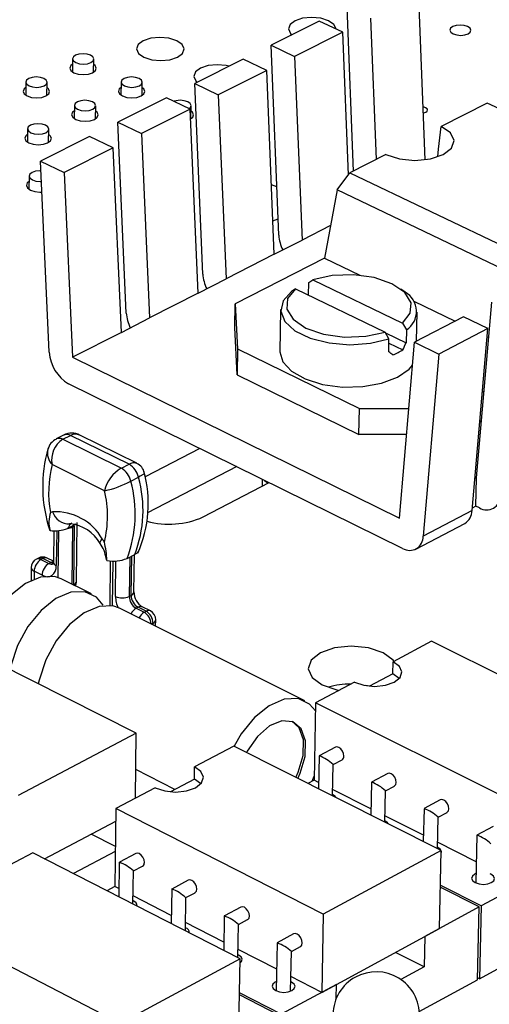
# Model space of a CAD drawing. Extents: x 73 to 209, y 44 to 152.
# Tile 10 of 13: x 148 to 162, y 74 to 104. Entities that reach past the tile are written whole.
import ezdxf

# ---------------------------------------------------------------- set-up
doc = ezdxf.new("R2010")
doc.units = 0
doc.layers.get('0').update_dxf_attribs({"linetype": 'CONTINUOUS'})

msp = doc.modelspace()

# ---------------------------------------------------------------- linework, layer by layer
at = {"color": 7, "linetype": 'CONTINUOUS'}
for p, q in [((159.825, 104.406), (160.011, 99.428)), ((157.867, 99.089), (157.675, 104.017)), ((156.841, 103.599), (155.392, 102.872)), ((157.551, 103.263), (156.841, 103.599)), ((158.384, 103.682), (158.548, 99.435)), ((157.551, 103.263), (156.101, 102.534)), ((157.719, 98.974), (157.551, 103.263)), ((155.392, 102.872), (156.101, 102.534)), ((155.625, 97.161), (155.392, 102.872)), ((149.424, 102.466), (149.419, 102.072)), ((150.055, 102.064), (150.06, 102.458)), ((154.553, 102.451), (153.094, 101.719)), ((155.262, 102.113), (154.553, 102.451)), ((156.101, 102.534), (156.324, 97.016)), ((155.262, 102.113), (153.804, 101.38)), ((155.489, 96.59), (155.262, 102.113)), ((148.019, 101.766), (148.015, 101.371)), ((148.652, 101.364), (148.657, 101.759)), ((150.882, 101.767), (150.877, 101.372)), ((151.514, 101.363), (151.52, 101.758)), ((153.094, 101.719), (153.804, 101.38)), ((153.339, 95.996), (153.094, 101.719)), ((152.25, 101.296), (150.782, 100.56)), ((152.96, 100.955), (152.25, 101.296)), ((153.804, 101.38), (154.037, 95.849)), ((149.478, 101.064), (149.473, 100.668)), ((150.111, 100.66), (150.117, 101.056)), ((152.96, 100.955), (151.492, 100.218)), ((153.197, 95.421), (152.96, 100.955)), ((152.979, 100.66), (152.985, 101.055)), ((161.893, 101.136), (160.511, 100.433)), ((167.955, 98.265), (161.893, 101.136)), ((148.068, 100.359), (148.063, 99.962)), ((148.703, 99.955), (148.708, 100.352)), ((151.038, 94.823), (150.782, 100.56)), ((150.782, 100.56), (151.492, 100.218)), ((149.932, 100.133), (148.455, 99.392)), ((150.642, 99.791), (149.932, 100.133)), ((151.492, 100.218), (151.736, 94.675)), ((150.642, 99.791), (149.165, 99.048)), ((150.891, 94.243), (150.642, 99.791)), ((158.846, 99.586), (157.765, 99.037)), ((148.722, 93.643), (148.455, 99.392)), ((148.455, 99.392), (149.165, 99.048)), ((148.117, 98.941), (148.112, 98.543)), ((149.165, 99.048), (149.42, 93.493)), ((157.384, 98.525), (157.765, 99.037)), ((157.765, 99.037), (163.829, 96.133)), ((155.566, 98.618), (155.404, 98.676)), ((157.384, 98.525), (156.994, 96.474)), ((163.182, 95.743), (157.384, 98.525)), ((155.448, 97.595), (155.605, 97.652)), ((157.18, 97.453), (156.324, 97.016)), ((155.489, 96.59), (156.324, 97.016)), ((155.489, 96.59), (154.037, 95.849)), ((156.994, 96.474), (154.314, 95.104)), ((156.994, 96.474), (158.065, 95.958)), ((153.197, 95.421), (154.037, 95.849)), ((156.521, 95.365), (156.528, 95.741)), ((156.528, 95.741), (156.652, 95.824)), ((156.652, 95.824), (159.341, 94.523)), ((153.197, 95.421), (151.736, 94.675)), ((156.128, 95.556), (156.004, 95.472)), ((156.128, 95.556), (158.818, 94.253)), ((159.421, 95.447), (159.289, 95.545)), ((154.298, 94.393), (154.314, 95.104)), ((154.314, 95.104), (154.384, 93.744)), ((159.683, 95.176), (160.925, 94.577)), ((161.568, 89.873), (162.028, 95.147)), ((155.68, 94.935), (155.657, 93.658)), ((161.179, 94.708), (159.703, 93.945)), ((159.761, 93.975), (159.78, 94.853)), ((161.91, 94.355), (161.179, 94.708)), ((150.891, 94.243), (151.736, 94.675)), ((159.341, 94.523), (159.46, 94.321)), ((150.891, 94.243), (149.42, 93.493)), ((154.37, 92.965), (154.298, 94.393)), ((158.937, 94.051), (158.818, 94.253)), ((158.832, 94.228), (159.452, 93.928)), ((159.46, 94.321), (159.452, 93.928)), ((161.91, 94.355), (160.434, 93.591)), ((161.434, 88.886), (161.91, 94.355)), ((161.889, 94.111), (161.936, 94.089)), ((158.929, 93.657), (158.937, 94.051)), ((158.934, 93.923), (159.354, 93.719)), ((159.254, 88.66), (159.703, 93.945)), ((159.703, 93.945), (160.434, 93.591)), ((154.384, 93.744), (154.37, 92.965)), ((154.384, 93.744), (158.051, 91.954)), ((160.434, 93.591), (159.965, 88.115)), ((149.42, 93.493), (159.254, 88.66)), ((154.37, 92.965), (158.035, 91.173)), ((151.338, 82.195), (130.191, 92.875)), ((159.348, 87.75), (149.3, 92.699)), ((161.744, 92.45), (161.795, 92.476)), ((158.035, 91.173), (158.051, 91.954)), ((158.051, 91.954), (159.534, 91.954)), ((161.668, 91.568), (161.718, 91.595)), ((149.166, 91.159), (148.934, 91.039)), ((149.13, 91.029), (149.362, 91.148)), ((151.121, 90.278), (149.362, 91.148)), ((151.354, 90.307), (149.636, 91.157)), ((159.468, 91.173), (158.035, 91.173)), ((149.13, 91.029), (150.889, 90.158)), ((153.251, 90.754), (151.604, 89.903)), ((150.386, 89.484), (148.806, 90.268)), ((150.889, 90.158), (151.121, 90.278)), ((154.361, 90.207), (151.679, 88.816)), ((151.172, 89.77), (151.405, 89.89)), ((153.348, 88.695), (155.335, 89.727)), ((155.125, 89.83), (155.121, 89.616)), ((155.198, 89.794), (155.304, 89.711)), ((161.568, 89.873), (161.518, 89.846)), ((161.548, 89.02), (161.568, 89.873)), ((161.434, 88.886), (159.965, 88.115)), ((161.548, 89.02), (161.441, 88.963)), ((161.661, 88.965), (161.548, 89.02)), ((149.299, 88.365), (149.531, 88.485)), ((149.353, 88.49), (149.334, 88.486)), ((149.539, 86.761), (149.562, 88.524)), ((159.749, 87.73), (161.217, 88.502)), ((148.855, 88.284), (148.844, 87.344)), ((149.299, 88.365), (149.271, 88.352)), ((149.48, 88.422), (149.422, 88.392)), ((149.458, 86.66), (149.48, 88.422)), ((148.393, 87.457), (148.335, 87.427)), ((148.53, 87.449), (148.472, 87.419)), ((148.472, 87.419), (148.712, 87.299)), ((148.77, 87.329), (148.53, 87.449)), ((148.844, 87.366), (148.658, 87.459)), ((148.712, 87.299), (148.77, 87.329)), ((150.556, 87.375), (150.538, 86.036)), ((151.06, 87.451), (151.292, 87.571)), ((151.265, 86.44), (151.281, 87.566)), ((148.177, 87.171), (148.173, 86.784)), ((148.507, 86.942), (148.266, 87.062)), ((149.988, 86.38), (149.08, 86.834)), ((151.126, 86.309), (151.184, 86.339)), ((156.403, 83.17), (150.837, 85.955)), ((151.392, 85.981), (151.334, 85.951)), ((151.334, 85.951), (151.576, 85.83)), ((151.634, 85.86), (151.392, 85.981)), ((151.761, 85.87), (151.519, 85.991)), ((151.576, 85.83), (151.634, 85.86)), ((151.92, 85.413), (151.923, 85.604)), ((160.217, 84.959), (159.059, 84.345)), ((166.449, 81.87), (160.217, 84.959)), ((159.051, 83.982), (159.059, 84.345)), ((159.051, 83.982), (158.349, 83.609)), ((159.24, 83.844), (159.051, 83.982)), ((157.897, 83.73), (156.731, 83.112)), ((156.731, 83.112), (156.686, 80.784)), ((162.965, 79.993), (156.731, 83.112)), ((151.338, 82.195), (147.783, 80.321)), ((151.31, 80.24), (151.338, 82.195)), ((154.27, 81.808), (153.092, 81.184)), ((160.505, 78.668), (154.27, 81.808)), ((157.326, 81.774), (156.837, 81.514)), ((156.836, 81.513), (156.817, 80.526)), ((157.256, 81.256), (157.526, 81.399)), ((152.499, 80.507), (151.322, 81.103)), ((153.086, 80.819), (153.092, 81.184)), ((157.238, 80.313), (157.256, 81.257)), ((153.086, 80.819), (152.365, 80.436)), ((153.273, 80.681), (153.086, 80.819)), ((156.623, 80.75), (156.688, 80.901)), ((158.9, 80.984), (158.412, 80.723)), ((151.911, 80.558), (150.725, 79.93)), ((156.686, 80.784), (156.5, 80.685)), ((156.82, 80.716), (156.686, 80.784)), ((158.394, 79.924), (157.242, 80.504)), ((158.411, 80.721), (158.39, 79.733)), ((158.832, 80.464), (159.101, 80.608)), ((158.812, 79.521), (158.832, 80.465)), ((150.725, 79.93), (150.693, 77.59)), ((156.962, 76.759), (150.725, 79.93)), ((159.992, 79.927), (159.97, 78.938)), ((160.481, 80.191), (159.993, 79.929)), ((159.974, 79.129), (158.816, 79.712)), ((160.392, 78.725), (160.414, 79.671)), ((160.414, 79.67), (160.683, 79.815)), ((148.583, 78.421), (150.72, 79.554)), ((162.069, 79.394), (161.581, 79.131)), ((150.71, 78.792), (149.983, 79.163)), ((161.58, 79.129), (161.546, 77.699)), ((161.561, 78.33), (160.397, 78.916)), ((148.224, 78.605), (147.026, 77.97)), ((154.461, 75.412), (148.224, 78.605)), ((150.708, 78.645), (149.45, 77.977)), ((151.326, 78.582), (150.829, 78.318)), ((160.505, 78.668), (156.962, 76.759)), ((160.452, 76.323), (160.505, 78.668)), ((150.828, 78.316), (150.814, 77.279)), ((151.254, 78.058), (151.528, 78.204)), ((151.239, 77.061), (151.254, 78.059)), ((163.343, 77.889), (161.71, 77.005)), ((150.693, 77.59), (150.455, 77.463)), ((150.817, 77.526), (150.693, 77.59)), ((152.901, 77.779), (152.405, 77.513)), ((161.652, 76.973), (160.48, 77.565)), ((161.71, 77.005), (160.481, 77.625)), ((152.392, 76.721), (151.243, 77.308)), ((152.404, 77.512), (152.388, 76.473)), ((152.814, 76.255), (152.83, 77.254)), ((152.83, 77.253), (153.104, 77.4)), ((154.483, 76.972), (153.987, 76.706)), ((161.652, 76.973), (160.012, 76.084)), ((161.6, 74.785), (161.652, 76.973)), ((161.658, 74.817), (166.03, 77.2)), ((161.71, 77.005), (161.658, 74.817)), ((150.858, 73.471), (144.62, 76.695)), ((153.986, 76.704), (153.968, 75.664)), ((156.962, 76.759), (156.916, 74.406)), ((153.972, 75.912), (152.818, 76.503)), ((154.395, 75.446), (154.412, 76.446)), ((154.412, 76.445), (154.687, 76.593)), ((156.071, 76.162), (155.575, 75.895)), ((156.916, 74.406), (160.452, 76.323)), ((160.012, 76.084), (159.991, 75.17)), ((155.574, 75.893), (155.548, 74.452)), ((156.001, 75.634), (156.276, 75.782)), ((155.56, 75.1), (154.399, 75.694)), ((155.979, 74.442), (156.001, 75.635)), ((159.991, 75.17), (159.132, 75.607)), ((154.461, 75.412), (150.858, 73.471)), ((154.42, 73.054), (154.461, 75.412)), ((159.991, 75.17), (159.296, 74.792)), ((156.916, 74.406), (155.987, 74.881)), ((157.36, 74.647), (155.7, 73.747)), ((157.351, 74.221), (157.36, 74.647)), ((159.85, 73.832), (161.6, 74.785)), ((161.658, 74.817), (161.601, 74.846)), ((155.641, 73.715), (154.442, 74.33)), ((155.7, 73.747), (154.443, 74.392))]:
    msp.add_line(p, q, dxfattribs=at)
at = {"color": 8, "linetype": 'CONTINUOUS'}
for p, q in [((148.946, 88.281), (148.933, 87.235)), ((148.989, 86.873), (149.007, 88.289)), ((149.422, 88.392), (149.4, 86.674)), ((150.635, 87.373), (150.616, 86.027)), ((150.711, 86.309), (150.726, 87.371)), ((151.143, 87.494), (151.126, 86.309)), ((151.184, 86.339), (151.201, 87.524)), ((148.266, 87.062), (148.264, 86.824)), ((149.443, 86.652), (149.458, 86.66)), ((149.458, 86.66), (149.457, 86.646)), ((151.842, 85.502), (151.793, 85.477)), ((151.841, 85.452), (151.842, 85.502))]:
    msp.add_line(p, q, dxfattribs=at)
at = {"color": 7, "linetype": 'CONTINUOUS'}
for points in [[(157.345, 103.36), (157.345, 103.363), (157.282, 103.496), (157.121, 103.609), (156.885, 103.684), (156.611, 103.711), (156.34, 103.684), (156.113, 103.609), (155.965, 103.496), (155.918, 103.363), (155.98, 103.23), (156.024, 103.189)], [(161.317, 103.216), (161.382, 103.266), (161.402, 103.325), (161.374, 103.384), (161.301, 103.434), (161.196, 103.468), (161.074, 103.48), (160.953, 103.468), (160.853, 103.434), (160.788, 103.384), (160.768, 103.325), (160.796, 103.266), (160.868, 103.216), (160.973, 103.182), (161.096, 103.17), (161.216, 103.182), (161.317, 103.216)], [(161.317, 103.216), (161.382, 103.266), (161.402, 103.325), (161.374, 103.384), (161.301, 103.434), (161.196, 103.468), (161.074, 103.48), (160.953, 103.468), (160.853, 103.434), (160.788, 103.384), (160.768, 103.325), (160.796, 103.266), (160.868, 103.216), (160.973, 103.182), (161.096, 103.17), (161.216, 103.182), (161.317, 103.216)], [(152.579, 102.514), (152.729, 102.628), (152.777, 102.761), (152.716, 102.895), (152.556, 103.008), (152.321, 103.083), (152.047, 103.11), (151.775, 103.083), (151.546, 103.008), (151.396, 102.895), (151.348, 102.761), (151.408, 102.628), (151.568, 102.514), (151.804, 102.438), (152.079, 102.412), (152.351, 102.438), (152.579, 102.514)], [(149.971, 102.352), (150.038, 102.403), (150.06, 102.462), (150.033, 102.522), (149.962, 102.572), (149.858, 102.606), (149.736, 102.618), (149.614, 102.606), (149.513, 102.572), (149.446, 102.522), (149.424, 102.462), (149.45, 102.403), (149.521, 102.352), (149.626, 102.318), (149.748, 102.307), (149.869, 102.318), (149.971, 102.352)], [(149.422, 102.305), (149.368, 102.259), (149.341, 102.185), (149.374, 102.11), (149.462, 102.047), (149.593, 102.005), (149.746, 101.99), (149.898, 102.005), (150.025, 102.047)], [(150.025, 102.047), (150.109, 102.11), (150.136, 102.185), (150.103, 102.259), (150.058, 102.297)], [(154.132, 102.24), (154.046, 102.26), (153.771, 102.287), (153.498, 102.26), (153.27, 102.185), (153.12, 102.071), (153.072, 101.937), (153.133, 101.803), (153.177, 101.761)], [(148.567, 101.652), (148.635, 101.703), (148.657, 101.763), (148.63, 101.822), (148.559, 101.873), (148.455, 101.907), (148.332, 101.919), (148.211, 101.907), (148.109, 101.873), (148.041, 101.822), (148.019, 101.763), (148.045, 101.703), (148.116, 101.652), (148.221, 101.618), (148.343, 101.606), (148.465, 101.618), (148.567, 101.652)], [(151.431, 101.652), (151.498, 101.703), (151.52, 101.763), (151.493, 101.822), (151.421, 101.873), (151.317, 101.907), (151.194, 101.919), (151.073, 101.907), (150.971, 101.873), (150.904, 101.822), (150.882, 101.763), (150.909, 101.703), (150.98, 101.652), (151.085, 101.618), (151.208, 101.606), (151.329, 101.618), (151.431, 101.652)], [(148.017, 101.605), (147.964, 101.559), (147.936, 101.485), (147.969, 101.41), (148.058, 101.347), (148.189, 101.304), (148.342, 101.289), (148.494, 101.304), (148.621, 101.347)], [(148.621, 101.347), (148.705, 101.41), (148.733, 101.485), (148.7, 101.559), (148.655, 101.598)], [(150.88, 101.606), (150.826, 101.559), (150.799, 101.485), (150.832, 101.41), (150.921, 101.347), (151.052, 101.304), (151.205, 101.289), (151.357, 101.304), (151.485, 101.347)], [(151.485, 101.347), (151.568, 101.41), (151.595, 101.485), (151.562, 101.559), (151.517, 101.597)], [(150.027, 100.949), (150.095, 101), (150.116, 101.06), (150.09, 101.12), (150.018, 101.171), (149.914, 101.205), (149.791, 101.217), (149.669, 101.205), (149.567, 101.171), (149.5, 101.12), (149.478, 101.06), (149.504, 101), (149.575, 100.949), (149.68, 100.915), (149.803, 100.904), (149.925, 100.915), (150.027, 100.949)], [(152.93, 100.97), (152.964, 101), (152.985, 101.06), (152.958, 101.12), (152.886, 101.171), (152.781, 101.205), (152.658, 101.217), (152.536, 101.205), (152.475, 101.188)], [(160.047, 100.862), (160.087, 100.892), (160.099, 100.929), (160.082, 100.965), (160.038, 100.996), (159.974, 101.017), (159.951, 101.02)], [(149.476, 100.903), (149.422, 100.857), (149.394, 100.782), (149.428, 100.707), (149.517, 100.643), (149.648, 100.601), (149.801, 100.586), (149.953, 100.601), (150.081, 100.643)], [(150.081, 100.643), (150.165, 100.707), (150.193, 100.782), (150.159, 100.857), (150.114, 100.895)], [(152.973, 100.656), (153.034, 100.707), (153.06, 100.782), (153.026, 100.857), (152.983, 100.895)], [(159.958, 100.836), (159.986, 100.841), (160.047, 100.862)], [(148.618, 100.244), (148.686, 100.295), (148.708, 100.355), (148.681, 100.416), (148.61, 100.467), (148.505, 100.501), (148.382, 100.513), (148.26, 100.501), (148.158, 100.467), (148.09, 100.416), (148.068, 100.355), (148.094, 100.295), (148.165, 100.244), (148.27, 100.21), (148.393, 100.198), (148.516, 100.21), (148.618, 100.244)], [(158.846, 99.586), (159.249, 99.456), (159.719, 99.41), (160.183, 99.456), (160.569, 99.586), (160.82, 99.781), (160.897, 100.01), (160.788, 100.239), (160.511, 100.433)], [(160.403, 99.526), (160.431, 99.751), (160.511, 100.433)], [(148.066, 100.198), (148.013, 100.152), (147.985, 100.077), (148.018, 100.001), (148.107, 99.938), (148.238, 99.895), (148.392, 99.88), (148.544, 99.895), (148.672, 99.938)], [(148.672, 99.938), (148.757, 100.001), (148.785, 100.077), (148.751, 100.152), (148.706, 100.191)], [(148.469, 99.095), (148.433, 99.096), (148.31, 99.084), (148.207, 99.049), (148.139, 98.998), (148.117, 98.937), (148.143, 98.877), (148.215, 98.825), (148.32, 98.791), (148.444, 98.779), (148.483, 98.78)], [(148.115, 98.78), (148.061, 98.734), (148.033, 98.658), (148.067, 98.582), (148.156, 98.518), (148.288, 98.475), (148.442, 98.46), (148.498, 98.461)], [(159.341, 94.523), (159.579, 94.816), (159.602, 95.135), (159.409, 95.443), (159.023, 95.703), (158.489, 95.887), (157.868, 95.973), (157.231, 95.951), (156.652, 95.824)], [(156.004, 95.472), (155.751, 95.19), (155.682, 94.881), (155.805, 94.572), (156.11, 94.293), (156.567, 94.071), (157.134, 93.926), (157.757, 93.873), (158.377, 93.916), (158.937, 94.051)], [(156.128, 95.556), (155.889, 95.263), (155.862, 94.944), (156.052, 94.636), (156.437, 94.374), (156.973, 94.189), (157.597, 94.102), (158.237, 94.124), (158.818, 94.253)], [(155.657, 93.658), (155.742, 93.355), (156.001, 93.075), (156.413, 92.842), (156.94, 92.679), (157.535, 92.6), (158.146, 92.611), (158.717, 92.713), (159.198, 92.895)], [(159.198, 92.895), (159.545, 93.141), (159.645, 93.262)], [(148.844, 87.344), (148.838, 87.291), (148.832, 87.277)], [(150.455, 87.387), (150.442, 87.411), (150.434, 87.466)], [(148.507, 86.942), (148.589, 86.911), (148.668, 86.9), (148.741, 86.91), (148.806, 86.941), (148.859, 86.991), (148.899, 87.058), (148.924, 87.141), (148.933, 87.235)], [(149.08, 86.834), (148.881, 86.902), (148.462, 86.888), (148.011, 86.696), (147.568, 86.342), (147.172, 85.858), (146.859, 85.287), (146.657, 84.679), (146.634, 84.571)], [(150.338, 86.042), (150.137, 86.282), (149.789, 86.448), (149.37, 86.434), (148.92, 86.241), (148.476, 85.886), (148.08, 85.401), (147.767, 84.829), (147.564, 84.221), (147.541, 84.113)], [(150.837, 85.955), (150.638, 86.023), (150.22, 86.008), (149.769, 85.815), (149.326, 85.46), (148.929, 84.974), (148.616, 84.401), (148.413, 83.793), (148.389, 83.684)], [(159.088, 84.36), (159.062, 84.392), (158.759, 84.614), (158.317, 84.762), (157.804, 84.814), (157.297, 84.762), (156.873, 84.614), (156.596, 84.392), (156.509, 84.13), (156.625, 83.868), (156.927, 83.645), (157.369, 83.496), (157.432, 83.483)], [(157.897, 83.73), (158.178, 83.635), (158.505, 83.602), (158.828, 83.635), (159.097, 83.73), (159.272, 83.871), (159.326, 84.038), (159.251, 84.204), (159.059, 84.345)], [(158.345, 83.607), (158.294, 83.618), (158.246, 83.628)], [(156.726, 82.871), (156.551, 83.072), (156.205, 83.236), (155.788, 83.22), (155.338, 83.023), (154.894, 82.664), (154.496, 82.174), (154.278, 81.804)], [(156.201, 80.836), (156.271, 80.992), (156.414, 81.498), (156.423, 81.965), (156.296, 82.328), (156.05, 82.539), (155.719, 82.57), (155.346, 82.415), (154.982, 82.095), (154.677, 81.654), (154.656, 81.614)], [(156.139, 80.867), (156.209, 81.023), (156.353, 81.529), (156.362, 81.996), (156.235, 82.359), (156.02, 82.556)], [(157.58, 81.509), (157.57, 81.585), (157.538, 81.66), (157.488, 81.725), (157.429, 81.769), (157.37, 81.785), (157.326, 81.774)], [(151.911, 80.558), (152.193, 80.462), (152.522, 80.428), (152.848, 80.462), (153.121, 80.558), (153.3, 80.702), (153.357, 80.871), (153.284, 81.041), (153.092, 81.184)], [(159.101, 80.608), (159.108, 80.612), (159.143, 80.654), (159.156, 80.718), (159.146, 80.794), (159.113, 80.87), (159.064, 80.935), (159.005, 80.979), (158.945, 80.994), (158.9, 80.984)], [(151.312, 80.402), (151.315, 80.427), (151.313, 80.443)], [(160.683, 79.815), (160.69, 79.818), (160.725, 79.86), (160.738, 79.924), (160.728, 80), (160.695, 80.076), (160.646, 80.141), (160.586, 80.185), (160.526, 80.201), (160.481, 80.191)], [(160.503, 78.571), (160.519, 78.631), (160.489, 78.699), (160.411, 78.757), (160.393, 78.765)], [(151.581, 78.314), (151.571, 78.39), (151.538, 78.466), (151.488, 78.532), (151.429, 78.576), (151.37, 78.592), (151.326, 78.582)], [(161.553, 77.975), (161.515, 77.958), (161.444, 77.9), (161.423, 77.832), (161.454, 77.763), (161.532, 77.705)], [(161.532, 77.705), (161.645, 77.667), (161.777, 77.653), (161.907, 77.667), (162.015, 77.705), (162.086, 77.763), (162.107, 77.832), (162.076, 77.9), (161.998, 77.958), (161.98, 77.966)], [(153.104, 77.4), (153.11, 77.404), (153.145, 77.446), (153.158, 77.51), (153.147, 77.586), (153.114, 77.663), (153.065, 77.728), (153.005, 77.772), (152.946, 77.789), (152.901, 77.779)], [(154.687, 76.593), (154.693, 76.596), (154.728, 76.639), (154.741, 76.703), (154.73, 76.779), (154.697, 76.856), (154.647, 76.921), (154.588, 76.966), (154.528, 76.982), (154.483, 76.972)], [(156.276, 75.782), (156.282, 75.786), (156.317, 75.828), (156.33, 75.892), (156.32, 75.968), (156.287, 76.045), (156.237, 76.111), (156.177, 76.156), (156.117, 76.172), (156.071, 76.162)], [(154.459, 75.292), (154.502, 75.332), (154.524, 75.401), (154.495, 75.47), (154.417, 75.529), (154.397, 75.539)], [(155.553, 74.733), (155.518, 74.717), (155.446, 74.658), (155.423, 74.588), (155.453, 74.519), (155.531, 74.46)], [(155.531, 74.46), (155.645, 74.421), (155.777, 74.407), (155.909, 74.421), (156.019, 74.46), (156.09, 74.519), (156.113, 74.588), (156.083, 74.658), (156.005, 74.717), (155.984, 74.726)]]:
    msp.add_lwpolyline(points, dxfattribs=at)
at = {"color": 8, "linetype": 'CONTINUOUS'}
for points in [[(151.577, 90.017), (151.582, 90.013), (151.549, 89.976), (151.456, 89.917), (151.405, 89.89)], [(150.248, 87.899), (150.244, 87.91), (150.25, 87.94), (150.274, 87.982), (150.316, 88.035)], [(148.77, 87.329), (148.81, 87.345), (148.844, 87.35)], [(148.77, 87.329), (148.811, 87.313), (148.84, 87.308)]]:
    msp.add_lwpolyline(points, dxfattribs=at)
at = {"color": 7, "linetype": 'CONTINUOUS'}
for centre, radius, start, end in [((156.775, 97.228), 1.152, 183.3193, 206.2109), ((154.497, 96.065), 1.16, 183.4279, 206.2154), ((159.116, 94.873), 0.65, 301.9587, 62.0356), ((152.205, 94.895), 1.169, 183.5373, 206.2199), ((155.033, 95.868), 4.826, 333.5639, 336.3002), ((149.886, 93.707), 1.165, 183.1219, 239.8457), ((151.538, 83.379), 12.659, 53.5707, 54.2828), ((158.349, 95.299), 1.873, 292.1941, 302.4868), ((149.398, 90.742), 0.473, 60.0412, 119.1074), ((149.113, 90.627), 0.443, 113.4526, 167.2013), ((149.53, 90.409), 0.738, 122.87, 190.9689), ((152.658, 89.612), 4.135, 163.8828, 198.6397), ((152.046, 89.443), 3.344, 165.7103, 190.5169), ((150.825, 89.763), 0.594, 12.2792, 60.0413), ((151.204, 89.958), 0.378, 9.0122, 66.6521), ((151.403, 89.25), 1.044, 119.5199, 167.0017), ((150.592, 89.643), 0.594, 12.2853, 60.0255), ((148.018, 89.101), 3.682, 335.9987, 15.3581), ((149.765, 92.422), 3.003, 281.9276, 297.9448), ((147.648, 88.778), 3.661, 338.7429, 15.71), ((147.882, 88.899), 3.66, 338.726, 15.7021), ((147.155, 88.728), 3.318, 346.2862, 13.1685), ((161.872, 89.313), 0.407, 238.7906, 2.3908), ((149.597, 88.543), 0.887, 160.9518, 196.6865), ((148.907, 88.457), 0.404, 102.04, 111.6574), ((148.9, 87.221), 1.633, 29.8776, 92.6909), ((160.981, 88.889), 0.453, 301.4934, 359.7243), ((149.228, 87.326), 1.17, 29.3403, 83.9235), ((152.321, 91.015), 2.538, 254.8706, 293.8853), ((148.89, 89.3), 1.022, 261.9495, 291.8437), ((149.238, 88.773), 0.422, 274.4563, 295.8403), ((149.513, 87.345), 0.921, 6.5306, 36.9539), ((149.056, 87.114), 1.56, 32.0501, 36.173), ((147.272, 87.23), 3.187, 2.8324, 12.9063), ((159.56, 88.096), 0.406, 238.5727, 2.6375), ((151.223, 87.778), 0.217, 288.4693, 339.0753), ((148.469, 87.168), 0.292, 117.3757, 179.3407), ((148.7, 87.05), 0.433, 121.653, 178.3442), ((148.527, 87.198), 0.292, 63.4373, 117.3742), ((148.94, 86.93), 0.434, 121.6694, 178.3315), ((150.656, 88.387), 1.02, 258.6401, 293.3535), ((149.247, 86.765), 0.292, 330.8689, 359.27), ((151.802, 86.447), 0.536, 180.7469, 238.226), ((150.919, 86.766), 0.502, 245.6255, 294.3745), ((151.545, 86.313), 0.419, 180.5703, 239.7774), ((151.603, 86.343), 0.419, 180.5673, 239.7813), ((151.423, 85.498), 0.419, 0.5557, 59.7949), ((151.63, 85.608), 0.293, 359.1526, 63.4424), ((157.768, 81.335), 2.336, 89.5828, 106.1068), ((156.46, 80.439), 1.14, 45.7481, 70.6948), ((157.466, 81.497), 0.114, 301.1385, 6.01), ((158.037, 79.65), 1.137, 45.7123, 70.7479), ((157.159, 80.143), 0.225, 29.6656, 69.3827), ((159.633, 78.861), 1.125, 46.0394, 71.3855), ((158.732, 79.349), 0.227, 29.7701, 69.3265), ((161.21, 78.062), 1.132, 45.6406, 70.8553), ((150.375, 77.104), 1.296, 47.35, 69.4748), ((151.468, 78.301), 0.114, 301.283, 6.5737), ((151.952, 76.302), 1.293, 47.3179, 69.522), ((151.199, 76.992), 0.167, 1.5087, 75.4525), ((153.549, 75.502), 1.279, 47.5653, 70.0361), ((152.773, 76.185), 0.168, 1.7268, 75.36), ((155.14, 74.693), 1.276, 47.537, 70.0833), ((158.554, 73.724), 1.301, 358.6686, 178.786)]:
    msp.add_arc(centre, radius, start, end, dxfattribs=at)
at = {"color": 8, "linetype": 'CONTINUOUS'}
for centre, radius, start, end in [((149.254, 90.965), 0.212, 59.3185, 114.3648), ((149.5, 90.916), 0.27, 60.5644, 120.7515), ((149.021, 90.842), 0.216, 59.847, 113.7749), ((149.15, 90.607), 0.483, 165.8383, 224.5449), ((151.258, 90.08), 0.241, 67.1616, 124.5602), ((149.315, 88.999), 0.513, 196.6128, 272.1344), ((149.503, 88.327), 0.207, 120.1451, 169.3756), ((148.396, 87.291), 0.149, 59.1644, 114.2332), ((148.454, 87.321), 0.149, 59.1695, 114.2346), ((148.603, 87.332), 0.138, 66.702, 122.0729), ((148.79, 87.43), 0.152, 239.5258, 288.9424), ((148.97, 87.356), 0.127, 185.7825, 253.0298), ((148.308, 87.187), 0.132, 187.1288, 251.6309), ((149.413, 86.779), 0.127, 290.3523, 351.9946), ((151.139, 86.458), 0.127, 290.4483, 352.0101), ((151.53, 86.318), 0.818, 180.6166, 206.6911), ((151.534, 85.611), 0.394, 120.4349, 154.0388), ((151.465, 85.865), 0.137, 66.7724, 122.3394), ((151.781, 85.485), 0.401, 120.7581, 153.7328), ((151.364, 85.467), 0.42, 1.8985, 59.7411), ((151.707, 85.744), 0.137, 66.7786, 122.3617), ((151.797, 85.621), 0.127, 290.5534, 352.0506)]:
    msp.add_arc(centre, radius, start, end, dxfattribs=at)

doc.saveas('drawing.dxf')
